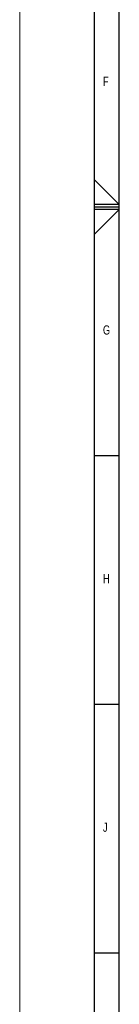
# Model space of a CAD drawing. Header units: millimetres. Extents: x 0 to 4205, y 0 to 2970.
# Tile 2 of 33: x 0 to 100, y 683 to 1673. Entities that reach past the tile are written whole.
import ezdxf

# ---------------------------------------------------------------- set-up
doc = ezdxf.new("R2010")
doc.units = ezdxf.units.MM
doc.header["$LTSCALE"] = 5
doc.layers.add('FORMAT', color=7, linetype='Continuous')
doc.styles.add('SLDTEXTSTYLE0', font='TXT', dxfattribs={"width": 0.75})

msp = doc.modelspace()

# ---------------------------------------------------------------- linework, layer by layer
at = {"color": 7, "linetype": 'Continuous', "lineweight": 18}
msp.add_line((0.000021, 0.00005), (0.000021, 2970.00005), dxfattribs=at)
at = {"layer": 'FORMAT'}
for p, q in [((75.000021, 25.00005), (75.000021, 2945.00005)), ((100.000021, 50.00005), (100.000021, 2920.00005)), ((75.000021, 1512.335658), (100.000021, 1487.50005)), ((100.000021, 1487.50005), (75.000021, 1487.50005)), ((75.000021, 1485.00005), (100.000021, 1485.00005)), ((100.000021, 1482.50005), (75.000021, 1482.50005)), ((75.000021, 1457.426772), (100.000021, 1482.50005)), ((75.000021, 1235.00005), (100.000021, 1235.00005)), ((75.000021, 985.00005), (100.000021, 985.00005)), ((75.000021, 735.00005), (100.000021, 735.00005))]:
    msp.add_line(p, q, dxfattribs=at)

# ---------------------------------------------------------------- texts
at = {"layer": 'FORMAT', "char_height": 9.260417, "attachment_point": 1, "style": 'SLDTEXTSTYLE0'}
for s, insert in [('F', (83.602419, 1615.840122)), ('G', (83.602419, 1365.840122)), ('H', (83.602419, 1115.840122)), ('J', (83.602419, 865.840122))]:
    msp.add_mtext(s, dxfattribs=dict(at, insert=insert))

doc.saveas('drawing.dxf')
